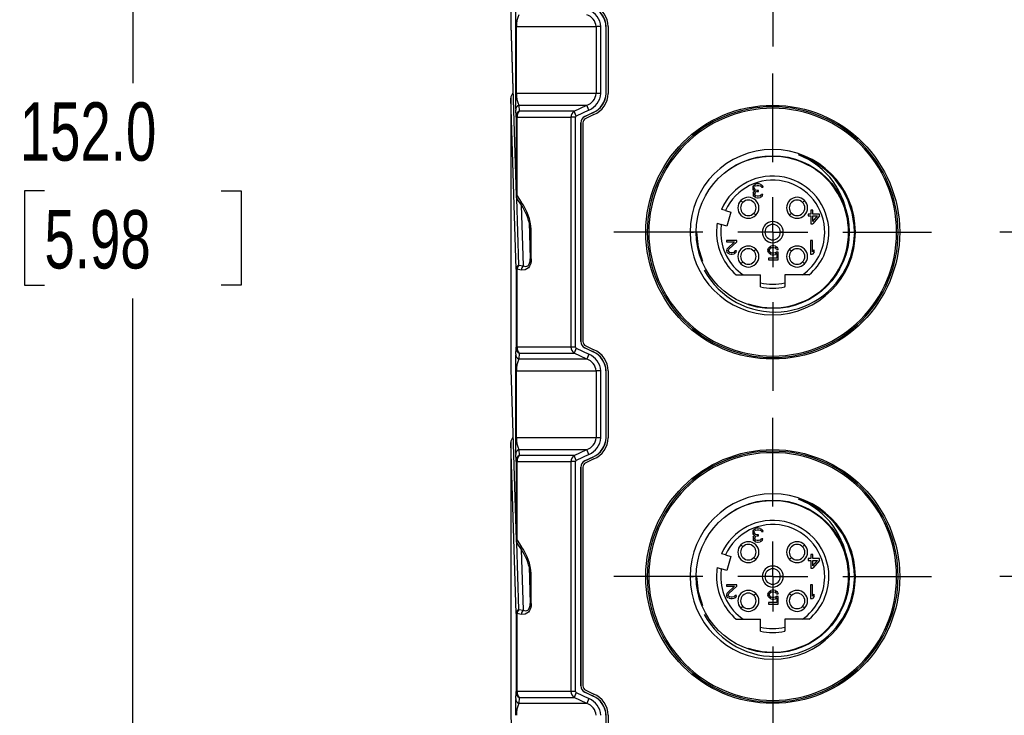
# Model space of a CAD drawing. Header units: millimetres. Extents: x 0 to 559, y 0 to 432.
# Tile 4 of 21: x 179 to 251, y 241 to 291. Entities that reach past the tile are written whole.
import ezdxf

# ---------------------------------------------------------------- set-up
doc = ezdxf.new("R2010")
doc.units = ezdxf.units.MM
doc.header["$LTSCALE"] = 2
doc.linetypes.add('CENTERX2', pattern=[20.32, 12.7, -2.54, 2.54, -2.54])
doc.layers.add('CENTER', color=40, linetype='CENTERX2')
doc.layers.add('DIMENSIONS', color=140, linetype='Continuous', lineweight=25)
doc.styles.add('SLDTEXTSTYLE0', font='TXT', dxfattribs={"width": 0.7})
doc.dimstyles.new('SLDDIMSTYLE1', dxfattribs={"dimtxt": 4.316016, "dimasz": 6.604, "dimexe": 0, "dimexo": 0.0625, "dimgap": 1.079004, "dimtad": 0, "dimtih": 1, "dimtoh": 1, "dimdec": 1, "dimrnd": 1e-09, "dimzin": 4, "dimdsep": 46, "dimtxsty": 'SLDTEXTSTYLE0', "dimsah": 1, "dimcen": 0.09, "dimadec": 0, "dimazin": 1, "dimtfac": 1, "dimtdec": 1, "dimtofl": 0, "dimtmove": 0, "dimatfit": 3, "dimfxl": 0, "dimfrac": 2, "dimtolj": 1, "dimtzin": 12, "dimarcsym": 0})

# ---------------------------------------------------------------- blocks, each defined once
blk = doc.blocks.new('_D_17')
at = {"layer": 'DIMENSIONS'}
for p, q in [((216.74, 354.715), (181.186, 354.715)), ((187.536, 354.715), (187.536, 286.541)), ((181.123, 278.715), (179.674, 278.715)), ((179.674, 278.715), (179.674, 271.856)), ((193.948, 278.715), (195.398, 278.715)), ((195.398, 278.715), (195.398, 271.856)), ((179.674, 271.856), (181.123, 271.856)), ((195.398, 271.856), (193.948, 271.856)), ((187.536, 202.715), (187.536, 270.89)), ((224.427, 202.715), (181.186, 202.715))]:
    blk.add_line(p, q, dxfattribs=at)
for points in [[(187.536, 354.715), (186.52, 348.111), (188.552, 348.111)], [(187.536, 202.715), (188.552, 209.319), (186.52, 209.319)]]:
    blk.add_solid(points, dxfattribs=at)
at = {"layer": 'DIMENSIONS', "char_height": 4.2333, "attachment_point": 1, "style": 'SLDTEXTSTYLE0'}
for s, insert in [('152.0', (179.328, 285.139)), ('5.98', (181.123, 277.313))]:
    blk.add_mtext(s, dxfattribs=dict(at, insert=insert))
blk = doc.blocks.new('SW_CENTERMARKSYMBOL_4')
at = {"layer": 'CENTER', "color": 0}
for p, q in [((0, 5.08), (0, 11.531)), ((0, 0), (0, 2.54)), ((-5.08, 0), (-11.531, 0)), ((0, 0), (-2.54, 0)), ((0, 0), (0, -2.54)), ((0, 0), (2.54, 0)), ((5.08, 0), (11.531, 0)), ((0, -5.08), (0, -11.531))]:
    blk.add_line(p, q, dxfattribs=at)
blk = doc.blocks.new('SW_CENTERMARKSYMBOL_5')
at = {"layer": 'CENTER', "color": 0}
for p, q in [((0, 5.08), (0, 11.531)), ((0, 0), (0, 2.54)), ((-5.08, 0), (-11.531, 0)), ((0, 0), (-2.54, 0)), ((0, 0), (0, -2.54)), ((0, 0), (2.54, 0)), ((5.08, 0), (11.531, 0)), ((0, -5.08), (0, -11.531))]:
    blk.add_line(p, q, dxfattribs=at)
blk = doc.blocks.new('SW_CENTERMARKSYMBOL_6')
at = {"layer": 'CENTER', "color": 0}
for p, q in [((0, 5.08), (0, 11.531)), ((0, 0), (0, 2.54)), ((-5.08, 0), (-11.531, 0)), ((0, 0), (-2.54, 0)), ((0, 0), (0, -2.54)), ((0, 0), (2.54, 0)), ((5.08, 0), (11.531, 0)), ((0, -5.08), (0, -11.531))]:
    blk.add_line(p, q, dxfattribs=at)
blk = doc.blocks.new('SW_CENTERMARKSYMBOL_7')
at = {"layer": 'CENTER', "color": 0}
for p, q in [((0, 5.08), (0, 11.531)), ((0, 0), (0, 2.54)), ((-5.08, 0), (-11.531, 0)), ((0, 0), (-2.54, 0)), ((0, 0), (0, -2.54)), ((0, 0), (2.54, 0)), ((5.08, 0), (11.531, 0)), ((0, -5.08), (0, -11.531))]:
    blk.add_line(p, q, dxfattribs=at)
blk = doc.blocks.new('SW_CENTERMARKSYMBOL_8')
at = {"layer": 'CENTER', "color": 0}
for p, q in [((0, 5.08), (0, 11.531)), ((0, 0), (0, 2.54)), ((-5.08, 0), (-11.531, 0)), ((0, 0), (-2.54, 0)), ((0, 0), (0, -2.54)), ((0, 0), (2.54, 0)), ((5.08, 0), (11.531, 0)), ((0, -5.08), (0, -11.531))]:
    blk.add_line(p, q, dxfattribs=at)
blk = doc.blocks.new('SW_CENTERMARKSYMBOL_9')
at = {"layer": 'CENTER', "color": 0}
for p, q in [((0, 5.08), (0, 11.531)), ((0, 0), (0, 2.54)), ((-5.08, 0), (-11.531, 0)), ((0, 0), (-2.54, 0)), ((0, 0), (0, -2.54)), ((0, 0), (2.54, 0)), ((5.08, 0), (11.531, 0)), ((0, -5.08), (0, -11.531))]:
    blk.add_line(p, q, dxfattribs=at)

msp = doc.modelspace()

# ---------------------------------------------------------------- linework, layer by layer
for p, q in [((214.969, 310.45), (214.969, 290.781)), ((214.969, 290.781), (215.344, 278.355)), ((214.969, 290.765), (215.344, 278.343)), ((215.297, 290.638), (215.297, 285.793)), ((215.37, 290.638), (215.297, 290.638)), ((215.37, 290.638), (221.16, 290.638)), ((215.37, 285.793), (215.37, 290.638)), ((221.488, 290.638), (221.16, 290.638)), ((221.16, 290.638), (221.16, 285.793)), ((221.488, 285.793), (221.488, 290.638)), ((221.871, 290.638), (221.871, 285.793)), ((221.871, 290.638), (221.88, 290.638)), ((221.88, 285.793), (221.88, 290.638)), ((222.03, 290.638), (222.03, 285.793)), ((215.37, 285.793), (215.297, 285.793)), ((221.16, 285.793), (215.37, 285.793)), ((221.488, 285.793), (221.16, 285.793)), ((221.871, 285.793), (221.88, 285.793)), ((215.344, 273.024), (214.969, 285.45)), ((214.969, 285.45), (214.969, 265.781)), ((215.315, 284.703), (215.319, 284.58)), ((215.343, 284.147), (215.319, 284.58)), ((215.555, 284.927), (220.47, 284.927)), ((215.555, 284.927), (215.579, 284.494)), ((219.554, 284.494), (215.579, 284.494)), ((219.554, 284.494), (220.47, 284.927)), ((219.718, 284.147), (219.554, 284.494)), ((220.633, 284.58), (219.718, 284.147)), ((220.326, 284.11), (220.922, 284.392)), ((220.926, 284.384), (220.335, 284.105)), ((220.633, 284.58), (220.47, 284.927)), ((220.922, 284.392), (220.926, 284.384)), ((215.416, 284.061), (215.344, 284.061)), ((215.344, 284.061), (215.344, 278.355)), ((215.416, 284.061), (219.329, 284.061)), ((215.416, 278.355), (215.416, 284.061)), ((219.657, 284.061), (219.329, 284.061)), ((219.329, 284.061), (219.329, 267.37)), ((219.657, 267.37), (219.657, 284.061)), ((220.04, 283.658), (220.04, 267.772)), ((220.04, 283.658), (220.049, 283.653)), ((220.049, 267.778), (220.049, 283.653)), ((220.199, 283.653), (220.199, 267.778)), ((220.326, 284.11), (220.335, 284.105)), ((220.99, 284.249), (220.399, 283.969)), ((232.539, 279.045), (232.519, 278.981)), ((232.519, 278.981), (232.519, 278.896)), ((232.519, 278.896), (232.539, 278.811)), ((232.539, 279.045), (232.581, 279.109)), ((232.581, 278.747), (232.539, 278.811)), ((232.56, 278.577), (232.602, 278.641)), ((232.581, 279.109), (232.644, 279.152)), ((232.685, 278.705), (232.581, 278.747)), ((232.602, 278.641), (232.685, 278.705)), ((232.623, 278.981), (232.644, 279.024)), ((232.623, 278.896), (232.623, 278.981)), ((232.623, 278.896), (232.664, 278.811)), ((232.644, 279.152), (232.727, 279.194)), ((232.685, 279.067), (232.644, 279.024)), ((232.664, 278.811), (232.727, 278.769)), ((232.685, 279.067), (232.727, 279.088)), ((232.81, 279.215), (232.727, 279.194)), ((232.727, 279.088), (232.831, 279.109)), ((232.852, 278.747), (232.727, 278.769)), ((232.852, 278.662), (232.727, 278.62)), ((232.977, 279.215), (232.81, 279.215)), ((232.831, 279.109), (232.956, 279.109)), ((232.935, 278.747), (232.852, 278.747)), ((232.852, 278.662), (232.935, 278.662)), ((232.935, 278.662), (232.935, 278.747)), ((232.956, 279.109), (233.06, 279.088)), ((233.06, 279.194), (232.977, 279.215)), ((233.06, 279.194), (233.144, 279.152)), ((233.06, 279.088), (233.102, 279.067)), ((233.144, 279.024), (233.102, 279.067)), ((233.144, 279.152), (233.206, 279.109)), ((233.144, 279.024), (233.164, 278.981)), ((233.164, 278.981), (233.269, 278.981)), ((233.206, 279.109), (233.248, 279.045)), ((233.269, 278.981), (233.248, 279.045)), ((215.344, 278.355), (215.344, 278.343)), ((215.547, 273.324), (215.401, 278.149)), ((215.412, 278.131), (215.72, 277.675)), ((215.416, 278.355), (215.724, 277.898)), ((231.803, 277.881), (231.662, 278.022)), ((232.56, 278.577), (232.539, 278.492)), ((232.539, 278.492), (232.539, 278.449)), ((232.539, 278.449), (232.56, 278.364)), ((232.644, 278.279), (232.56, 278.364)), ((232.685, 278.577), (232.644, 278.492)), ((232.644, 278.449), (232.644, 278.492)), ((232.644, 278.449), (232.685, 278.386)), ((232.727, 278.237), (232.644, 278.279)), ((232.727, 278.62), (232.685, 278.577)), ((232.685, 278.386), (232.748, 278.343)), ((232.727, 278.237), (232.873, 278.215)), ((232.852, 278.322), (232.748, 278.343)), ((232.935, 278.322), (232.852, 278.322)), ((232.873, 278.215), (232.914, 278.215)), ((232.914, 278.215), (233.06, 278.237)), ((233.039, 278.343), (232.935, 278.322)), ((233.039, 278.343), (233.102, 278.386)), ((233.144, 278.279), (233.06, 278.237)), ((233.102, 278.386), (233.144, 278.449)), ((233.248, 278.449), (233.144, 278.449)), ((233.227, 278.364), (233.144, 278.279)), ((233.227, 278.364), (233.248, 278.449)), ((236.276, 278.022), (236.134, 277.881)), ((215.722, 277.672), (215.855, 273.267)), ((230.533, 277.281), (230.243, 277.367)), ((230.533, 277.281), (230.93, 277.163)), ((236.869, 277.315), (236.744, 277.315)), ((236.744, 277.315), (236.744, 277.018)), ((236.869, 277.018), (236.869, 277.315)), ((230.93, 277.163), (230.631, 276.156)), ((232.74, 276.944), (232.599, 277.085)), ((235.339, 277.085), (235.197, 276.944)), ((236.744, 277.018), (236.535, 277.018)), ((236.535, 277.018), (236.535, 276.89)), ((236.535, 276.89), (236.744, 276.89)), ((236.744, 276.89), (236.744, 276.315)), ((237.369, 277.018), (236.869, 277.018)), ((237.369, 276.89), (236.869, 276.315)), ((236.869, 276.89), (237.223, 276.89)), ((236.869, 276.486), (237.223, 276.89)), ((236.869, 276.486), (236.869, 276.89)), ((237.369, 276.89), (237.369, 277.018)), ((216.289, 276.448), (216.37, 273.768)), ((216.37, 275.899), (216.336, 276.227)), ((216.37, 275.899), (216.442, 275.899)), ((216.37, 275.899), (216.37, 273.768)), ((216.442, 273.768), (216.442, 275.899)), ((229.945, 276.36), (230.235, 276.274)), ((230.631, 276.156), (230.235, 276.274)), ((236.744, 276.315), (236.869, 276.315)), ((224.973, 275.715), (224.977, 275.715)), ((227.969, 275.715), (228.219, 275.716)), ((231.369, 275.115), (230.619, 275.115)), ((230.619, 275.115), (230.619, 275.009)), ((231.369, 275.009), (231.369, 275.115)), ((233.406, 275.715), (233.206, 275.715)), ((234.731, 275.715), (234.531, 275.715)), ((236.844, 275.115), (236.719, 275.115)), ((236.719, 275.115), (236.719, 274.115)), ((236.844, 274.286), (236.844, 275.115)), ((239.893, 275.715), (239.969, 275.715)), ((242.96, 275.715), (242.964, 275.715)), ((230.619, 275.009), (231.202, 275.009)), ((230.639, 274.477), (230.619, 274.392)), ((230.619, 274.392), (230.619, 274.349)), ((230.639, 274.477), (230.681, 274.541)), ((230.681, 274.541), (231.202, 275.009)), ((230.785, 274.477), (230.744, 274.392)), ((230.744, 274.349), (230.744, 274.392)), ((231.369, 275.009), (230.785, 274.477)), ((232.74, 274.487), (232.599, 274.345)), ((233.619, 274.439), (233.66, 274.545)), ((233.619, 274.439), (233.619, 274.354)), ((233.66, 274.247), (233.619, 274.354)), ((233.66, 274.545), (233.723, 274.63)), ((233.723, 274.63), (233.827, 274.694)), ((233.723, 274.418), (233.744, 274.481)), ((233.723, 274.375), (233.723, 274.418)), ((233.744, 274.311), (233.723, 274.375)), ((233.785, 274.545), (233.744, 274.481)), ((233.848, 274.588), (233.785, 274.545)), ((233.931, 274.715), (233.827, 274.694)), ((233.848, 274.588), (233.931, 274.609)), ((234.056, 274.715), (233.931, 274.715)), ((233.931, 274.609), (234.056, 274.609)), ((234.16, 274.694), (234.056, 274.715)), ((234.056, 274.609), (234.139, 274.588)), ((234.202, 274.545), (234.139, 274.588)), ((234.16, 274.694), (234.264, 274.63)), ((234.244, 274.46), (234.202, 274.545)), ((234.244, 274.46), (234.369, 274.46)), ((234.264, 274.63), (234.327, 274.545)), ((234.327, 274.545), (234.369, 274.46)), ((235.339, 274.345), (235.197, 274.487)), ((236.844, 274.286), (236.969, 274.435)), ((236.969, 274.264), (236.969, 274.435)), ((216.37, 273.768), (216.442, 273.768)), ((230.619, 274.349), (230.639, 274.264)), ((230.723, 274.179), (230.639, 274.264)), ((230.806, 274.137), (230.723, 274.179)), ((230.744, 274.349), (230.785, 274.286)), ((230.785, 274.286), (230.848, 274.243)), ((230.806, 274.137), (230.931, 274.115)), ((230.952, 274.222), (230.848, 274.243)), ((230.931, 274.115), (231.014, 274.115)), ((231.035, 274.222), (230.952, 274.222)), ((231.014, 274.115), (231.16, 274.137)), ((231.139, 274.243), (231.035, 274.222)), ((231.139, 274.243), (231.202, 274.286)), ((231.244, 274.179), (231.16, 274.137)), ((231.202, 274.286), (231.244, 274.349)), ((231.348, 274.349), (231.244, 274.349)), ((231.327, 274.264), (231.244, 274.179)), ((231.327, 274.264), (231.348, 274.349)), ((233.723, 274.162), (233.66, 274.247)), ((234.264, 273.822), (233.66, 273.822)), ((233.66, 273.822), (233.66, 273.715)), ((233.66, 273.715), (234.369, 273.715)), ((233.827, 274.098), (233.723, 274.162)), ((233.744, 274.311), (233.785, 274.247)), ((233.785, 274.247), (233.848, 274.205)), ((233.827, 274.098), (233.931, 274.077)), ((233.931, 274.184), (233.848, 274.205)), ((234.056, 274.184), (233.931, 274.184)), ((233.931, 274.077), (234.056, 274.077)), ((234.139, 274.205), (234.056, 274.184)), ((234.056, 274.077), (234.16, 274.098)), ((234.139, 274.205), (234.223, 274.269)), ((234.264, 274.162), (234.16, 274.098)), ((234.369, 274.269), (234.223, 274.269)), ((234.264, 274.162), (234.264, 273.822)), ((234.369, 273.715), (234.369, 274.269)), ((236.719, 274.115), (236.844, 274.115)), ((236.969, 274.264), (236.844, 274.115)), ((215.344, 273.024), (215.416, 273.024)), ((215.344, 273.024), (215.344, 267.37)), ((215.416, 267.37), (215.416, 273.024)), ((215.724, 272.967), (215.416, 273.024)), ((215.547, 273.324), (215.855, 273.267)), ((231.803, 273.55), (231.662, 273.409)), ((236.276, 273.409), (236.134, 273.55)), ((231.814, 272.615), (233.079, 272.615)), ((233.079, 272.047), (233.079, 272.615)), ((236.123, 272.615), (234.859, 272.615)), ((234.859, 272.615), (234.859, 272.047)), ((236.614, 272.615), (236.123, 272.615)), ((233.079, 271.739), (233.079, 272.047)), ((215.319, 266.851), (215.343, 267.284)), ((215.416, 267.37), (215.344, 267.37)), ((219.329, 267.37), (215.416, 267.37)), ((219.657, 267.37), (219.329, 267.37)), ((219.718, 267.284), (219.554, 266.937)), ((219.718, 267.284), (220.633, 266.851)), ((220.04, 267.772), (220.049, 267.778)), ((220.326, 267.321), (220.335, 267.326)), ((220.922, 267.039), (220.326, 267.321)), ((220.335, 267.326), (220.926, 267.047)), ((220.399, 267.462), (220.99, 267.182)), ((215.319, 266.851), (215.315, 266.745)), ((215.579, 266.937), (215.555, 266.504)), ((220.47, 266.504), (215.555, 266.504)), ((215.579, 266.937), (219.554, 266.937)), ((220.47, 266.504), (219.554, 266.937)), ((220.633, 266.851), (220.47, 266.504)), ((220.922, 267.039), (220.926, 267.047)), ((214.969, 265.781), (215.344, 253.355)), ((214.969, 265.765), (215.344, 253.343)), ((215.297, 265.638), (215.297, 260.793)), ((215.37, 265.638), (215.297, 265.638)), ((215.37, 265.638), (221.16, 265.638)), ((215.37, 260.793), (215.37, 265.638)), ((221.488, 265.638), (221.16, 265.638)), ((221.16, 265.638), (221.16, 260.793)), ((221.488, 260.793), (221.488, 265.638)), ((221.871, 265.638), (221.871, 260.793)), ((221.871, 265.638), (221.88, 265.638)), ((221.88, 260.793), (221.88, 265.638)), ((222.03, 265.638), (222.03, 260.793)), ((215.37, 260.793), (215.297, 260.793)), ((221.16, 260.793), (215.37, 260.793)), ((221.488, 260.793), (221.16, 260.793)), ((221.871, 260.793), (221.88, 260.793)), ((215.344, 248.024), (214.969, 260.45)), ((214.969, 260.45), (214.969, 240.781)), ((215.315, 259.703), (215.319, 259.58)), ((215.343, 259.147), (215.319, 259.58)), ((215.555, 259.927), (220.47, 259.927)), ((215.555, 259.927), (215.579, 259.494)), ((219.554, 259.494), (215.579, 259.494)), ((219.554, 259.494), (220.47, 259.927)), ((219.718, 259.147), (219.554, 259.494)), ((220.633, 259.58), (219.718, 259.147)), ((220.326, 259.11), (220.922, 259.392)), ((220.926, 259.384), (220.335, 259.105)), ((220.633, 259.58), (220.47, 259.927)), ((220.922, 259.392), (220.926, 259.384)), ((215.416, 259.061), (215.344, 259.061)), ((215.344, 259.061), (215.344, 253.355)), ((215.416, 259.061), (219.329, 259.061)), ((215.416, 253.355), (215.416, 259.061)), ((219.657, 259.061), (219.329, 259.061)), ((219.329, 259.061), (219.329, 242.37)), ((219.657, 242.37), (219.657, 259.061)), ((220.04, 258.658), (220.04, 242.772)), ((220.04, 258.658), (220.049, 258.653)), ((220.049, 242.778), (220.049, 258.653)), ((220.199, 258.653), (220.199, 242.778)), ((220.326, 259.11), (220.335, 259.105)), ((220.99, 259.249), (220.399, 258.969)), ((232.539, 254.045), (232.519, 253.981)), ((232.519, 253.981), (232.519, 253.896)), ((232.519, 253.896), (232.539, 253.811)), ((232.539, 254.045), (232.581, 254.109)), ((232.581, 253.747), (232.539, 253.811)), ((232.56, 253.577), (232.602, 253.641)), ((232.581, 254.109), (232.644, 254.152)), ((232.685, 253.705), (232.581, 253.747)), ((232.602, 253.641), (232.685, 253.705)), ((232.623, 253.981), (232.644, 254.024)), ((232.623, 253.896), (232.623, 253.981)), ((232.623, 253.896), (232.664, 253.811)), ((232.644, 254.152), (232.727, 254.194)), ((232.685, 254.067), (232.644, 254.024)), ((232.664, 253.811), (232.727, 253.769)), ((232.685, 254.067), (232.727, 254.088)), ((232.81, 254.215), (232.727, 254.194)), ((232.727, 254.088), (232.831, 254.109)), ((232.852, 253.747), (232.727, 253.769)), ((232.852, 253.662), (232.727, 253.62)), ((232.977, 254.215), (232.81, 254.215)), ((232.831, 254.109), (232.956, 254.109)), ((232.935, 253.747), (232.852, 253.747)), ((232.852, 253.662), (232.935, 253.662)), ((232.935, 253.662), (232.935, 253.747)), ((232.956, 254.109), (233.06, 254.088)), ((233.06, 254.194), (232.977, 254.215)), ((233.06, 254.194), (233.144, 254.152)), ((233.06, 254.088), (233.102, 254.067)), ((233.144, 254.024), (233.102, 254.067)), ((233.144, 254.152), (233.206, 254.109)), ((233.144, 254.024), (233.164, 253.981)), ((233.164, 253.981), (233.269, 253.981)), ((233.206, 254.109), (233.248, 254.045)), ((233.269, 253.981), (233.248, 254.045)), ((215.344, 253.355), (215.344, 253.343)), ((215.547, 248.324), (215.401, 253.149)), ((215.412, 253.131), (215.72, 252.675)), ((215.416, 253.355), (215.724, 252.898)), ((231.803, 252.881), (231.662, 253.022)), ((232.56, 253.577), (232.539, 253.492)), ((232.539, 253.492), (232.539, 253.449)), ((232.539, 253.449), (232.56, 253.364)), ((232.644, 253.279), (232.56, 253.364)), ((232.685, 253.577), (232.644, 253.492)), ((232.644, 253.449), (232.644, 253.492)), ((232.644, 253.449), (232.685, 253.386)), ((232.727, 253.237), (232.644, 253.279)), ((232.727, 253.62), (232.685, 253.577)), ((232.685, 253.386), (232.748, 253.343)), ((232.727, 253.237), (232.873, 253.215)), ((232.852, 253.322), (232.748, 253.343)), ((232.935, 253.322), (232.852, 253.322)), ((232.873, 253.215), (232.914, 253.215)), ((232.914, 253.215), (233.06, 253.237)), ((233.039, 253.343), (232.935, 253.322)), ((233.039, 253.343), (233.102, 253.386)), ((233.144, 253.279), (233.06, 253.237)), ((233.102, 253.386), (233.144, 253.449)), ((233.248, 253.449), (233.144, 253.449)), ((233.227, 253.364), (233.144, 253.279)), ((233.227, 253.364), (233.248, 253.449)), ((236.276, 253.022), (236.134, 252.881)), ((215.722, 252.672), (215.855, 248.267)), ((230.533, 252.281), (230.243, 252.367)), ((230.533, 252.281), (230.93, 252.163)), ((236.869, 252.315), (236.744, 252.315)), ((236.744, 252.315), (236.744, 252.018)), ((236.869, 252.018), (236.869, 252.315)), ((230.93, 252.163), (230.631, 251.156)), ((232.74, 251.944), (232.599, 252.085)), ((235.339, 252.085), (235.197, 251.944)), ((236.744, 252.018), (236.535, 252.018)), ((236.535, 252.018), (236.535, 251.89)), ((236.535, 251.89), (236.744, 251.89)), ((236.744, 251.89), (236.744, 251.315)), ((237.369, 252.018), (236.869, 252.018)), ((237.369, 251.89), (236.869, 251.315)), ((236.869, 251.89), (237.223, 251.89)), ((236.869, 251.486), (237.223, 251.89)), ((236.869, 251.486), (236.869, 251.89)), ((237.369, 251.89), (237.369, 252.018)), ((216.289, 251.448), (216.37, 248.768)), ((216.37, 250.899), (216.336, 251.227)), ((216.37, 250.899), (216.442, 250.899)), ((216.37, 250.899), (216.37, 248.768)), ((216.442, 248.768), (216.442, 250.899)), ((229.945, 251.36), (230.235, 251.274)), ((230.631, 251.156), (230.235, 251.274)), ((236.744, 251.315), (236.869, 251.315)), ((224.973, 250.715), (224.977, 250.715)), ((227.969, 250.715), (228.219, 250.716)), ((231.369, 250.115), (230.619, 250.115)), ((230.619, 250.115), (230.619, 250.009)), ((231.369, 250.009), (231.369, 250.115)), ((233.406, 250.715), (233.206, 250.715)), ((234.731, 250.715), (234.531, 250.715)), ((236.844, 250.115), (236.719, 250.115)), ((236.719, 250.115), (236.719, 249.115)), ((236.844, 249.286), (236.844, 250.115)), ((239.893, 250.715), (239.969, 250.715)), ((242.96, 250.715), (242.964, 250.715)), ((230.619, 250.009), (231.202, 250.009)), ((230.639, 249.477), (230.619, 249.392)), ((230.619, 249.392), (230.619, 249.349)), ((230.619, 249.349), (230.639, 249.264)), ((230.639, 249.477), (230.681, 249.541)), ((230.681, 249.541), (231.202, 250.009)), ((230.785, 249.477), (230.744, 249.392)), ((230.744, 249.349), (230.744, 249.392)), ((230.744, 249.349), (230.785, 249.286)), ((231.369, 250.009), (230.785, 249.477)), ((231.202, 249.286), (231.244, 249.349)), ((231.348, 249.349), (231.244, 249.349)), ((231.327, 249.264), (231.348, 249.349)), ((232.74, 249.487), (232.599, 249.345)), ((233.619, 249.439), (233.66, 249.545)), ((233.619, 249.439), (233.619, 249.354)), ((233.66, 249.247), (233.619, 249.354)), ((233.66, 249.545), (233.723, 249.63)), ((233.723, 249.63), (233.827, 249.694)), ((233.723, 249.418), (233.744, 249.481)), ((233.723, 249.375), (233.723, 249.418)), ((233.744, 249.311), (233.723, 249.375)), ((233.785, 249.545), (233.744, 249.481)), ((233.848, 249.588), (233.785, 249.545)), ((233.931, 249.715), (233.827, 249.694)), ((233.848, 249.588), (233.931, 249.609)), ((234.056, 249.715), (233.931, 249.715)), ((233.931, 249.609), (234.056, 249.609)), ((234.16, 249.694), (234.056, 249.715)), ((234.056, 249.609), (234.139, 249.588)), ((234.202, 249.545), (234.139, 249.588)), ((234.16, 249.694), (234.264, 249.63)), ((234.244, 249.46), (234.202, 249.545)), ((234.244, 249.46), (234.369, 249.46)), ((234.264, 249.63), (234.327, 249.545)), ((234.327, 249.545), (234.369, 249.46)), ((235.339, 249.345), (235.197, 249.487)), ((236.844, 249.286), (236.969, 249.435)), ((236.969, 249.264), (236.969, 249.435)), ((216.37, 248.768), (216.442, 248.768)), ((230.723, 249.179), (230.639, 249.264)), ((230.806, 249.137), (230.723, 249.179)), ((230.785, 249.286), (230.848, 249.243)), ((230.806, 249.137), (230.931, 249.115)), ((230.952, 249.222), (230.848, 249.243)), ((230.931, 249.115), (231.014, 249.115)), ((231.035, 249.222), (230.952, 249.222)), ((231.014, 249.115), (231.16, 249.137)), ((231.139, 249.243), (231.035, 249.222)), ((231.139, 249.243), (231.202, 249.286)), ((231.244, 249.179), (231.16, 249.137)), ((231.327, 249.264), (231.244, 249.179)), ((233.723, 249.162), (233.66, 249.247)), ((234.264, 248.822), (233.66, 248.822)), ((233.66, 248.822), (233.66, 248.715)), ((233.66, 248.715), (234.369, 248.715)), ((233.827, 249.098), (233.723, 249.162)), ((233.744, 249.311), (233.785, 249.247)), ((233.785, 249.247), (233.848, 249.205)), ((233.827, 249.098), (233.931, 249.077)), ((233.931, 249.184), (233.848, 249.205)), ((234.056, 249.184), (233.931, 249.184)), ((233.931, 249.077), (234.056, 249.077)), ((234.139, 249.205), (234.056, 249.184)), ((234.056, 249.077), (234.16, 249.098)), ((234.139, 249.205), (234.223, 249.269)), ((234.264, 249.162), (234.16, 249.098)), ((234.369, 249.269), (234.223, 249.269)), ((234.264, 249.162), (234.264, 248.822)), ((234.369, 248.715), (234.369, 249.269)), ((236.719, 249.115), (236.844, 249.115)), ((236.969, 249.264), (236.844, 249.115)), ((215.344, 248.024), (215.416, 248.024)), ((215.344, 248.024), (215.344, 242.37)), ((215.416, 242.37), (215.416, 248.024)), ((215.724, 247.967), (215.416, 248.024)), ((215.547, 248.324), (215.855, 248.267)), ((231.803, 248.55), (231.662, 248.409)), ((236.276, 248.409), (236.134, 248.55)), ((231.814, 247.615), (233.079, 247.615)), ((233.079, 247.047), (233.079, 247.615)), ((236.123, 247.615), (234.859, 247.615)), ((234.859, 247.615), (234.859, 247.047)), ((236.614, 247.615), (236.123, 247.615)), ((233.079, 246.739), (233.079, 247.047)), ((215.319, 241.851), (215.343, 242.284)), ((215.416, 242.37), (215.344, 242.37)), ((219.329, 242.37), (215.416, 242.37)), ((219.657, 242.37), (219.329, 242.37)), ((219.718, 242.284), (219.554, 241.937)), ((219.718, 242.284), (220.633, 241.851)), ((220.04, 242.772), (220.049, 242.778)), ((220.326, 242.321), (220.335, 242.326)), ((220.922, 242.039), (220.326, 242.321)), ((220.335, 242.326), (220.926, 242.047)), ((220.399, 242.462), (220.99, 242.182)), ((215.319, 241.851), (215.315, 241.745)), ((215.579, 241.937), (215.555, 241.504)), ((220.47, 241.504), (215.555, 241.504)), ((215.579, 241.937), (219.554, 241.937)), ((220.47, 241.504), (219.554, 241.937)), ((220.633, 241.851), (220.47, 241.504)), ((220.922, 242.039), (220.926, 242.047)), ((214.969, 240.781), (215.344, 228.355)), ((214.969, 240.765), (215.344, 228.343)), ((221.871, 240.638), (221.871, 235.793)), ((221.871, 240.638), (221.88, 240.638)), ((221.88, 235.793), (221.88, 240.638)), ((222.03, 240.638), (222.03, 235.793))]:
    msp.add_line(p, q)
at = {"flags": 128}
for points in [[(215.416, 278.355), (215.4, 278.355), (215.386, 278.355), (215.374, 278.355), (215.364, 278.355), (215.356, 278.355), (215.35, 278.355), (215.346, 278.355), (215.344, 278.355)], [(228.901, 273.594), (228.583, 274.601), (228.469, 275.715)], [(239.893, 275.715), (239.817, 274.771), (239.591, 273.85)], [(216.442, 273.768), (216.429, 273.562), (216.392, 273.385), (216.331, 273.236), (216.245, 273.116), (216.012, 272.973), (215.724, 272.967)], [(215.855, 273.267), (216.057, 273.22), (216.206, 273.273), (216.272, 273.346), (216.329, 273.464), (216.36, 273.606), (216.37, 273.768)], [(231.324, 272.615), (231.333, 272.615), (231.361, 272.615), (231.408, 272.615), (231.472, 272.615), (231.618, 272.615), (231.814, 272.615)], [(215.416, 253.355), (215.4, 253.355), (215.386, 253.355), (215.374, 253.355), (215.364, 253.355), (215.356, 253.355), (215.35, 253.355), (215.346, 253.355), (215.344, 253.355)], [(228.901, 248.594), (228.583, 249.601), (228.469, 250.715)], [(239.893, 250.715), (239.817, 249.771), (239.591, 248.85)], [(216.442, 248.768), (216.429, 248.562), (216.392, 248.385), (216.331, 248.236), (216.245, 248.116), (216.012, 247.973), (215.724, 247.967)], [(215.855, 248.267), (216.057, 248.22), (216.206, 248.273), (216.272, 248.346), (216.329, 248.464), (216.36, 248.606), (216.37, 248.768)], [(231.324, 247.615), (231.333, 247.615), (231.361, 247.615), (231.408, 247.615), (231.472, 247.615), (231.618, 247.615), (231.814, 247.615)]]:
    msp.add_lwpolyline(points, dxfattribs=at)
for centre, radius in [((233.969, 275.715), 9.212), ((233.969, 275.715), 5.551), ((233.969, 250.715), 9.212), ((233.969, 250.715), 5.551)]:
    msp.add_circle(centre, radius)
for centre, radius, start, end in [((243.673, 290.742), 28.376, 177.97507, 180.21037), ((217.282, 290.681), 1.912, 154.50955, 181.28822), ((220.163, 290.551), 1.001, 4.99789, 72.15141), ((220.114, 290.577), 1.376, 2.55458, 67.7989), ((220.3, 290.596), 1.571, 1.55162, 66.68408), ((220.3, 290.595), 1.58, 1.54458, 66.67166), ((220.302, 290.597), 1.728, 1.36376, 66.54838), ((215.41, 285.472), 0.442, 131.22891, 182.82439), ((242.383, 285.689), 27.086, 179.78024, 182.08661), ((217.282, 285.75), 1.912, 178.71108, 205.49115), ((220.163, 285.88), 1.002, 287.851, 354.99971), ((220.113, 285.855), 1.377, 292.23034, 357.41618), ((220.3, 285.835), 1.572, 293.31804, 358.44625), ((220.3, 285.835), 1.58, 293.32631, 358.45746), ((220.309, 285.829), 1.721, 293.29945, 358.78841), ((215.702, 284.573), 0.383, 112.53051, 178.91383), ((215.725, 284.14), 0.383, 112.53051, 178.91383), ((216.008, 284.086), 0.592, 136.47792, 182.43548), ((219.843, 284.069), 0.514, 124.19919, 180.91393), ((233.969, 275.715), 9.1, 0, 180), ((233.969, 275.715), 8.991, 0, 180), ((213.375, 284.069), 1.969, 359.77223, 2.29238), ((219.756, 284.056), 0.0992, 112.53582, 177.11071), ((220.54, 283.658), 0.5, 115.32312, 179.98811), ((220.549, 283.653), 0.5, 115.32312, 179.98811), ((220.549, 283.653), 0.35, 115.31599, 179.99524), ((233.969, 275.715), 6, 360, 180), ((233.77, 275.996), 5.189, 99.30739, 128.25869), ((233.969, 275.715), 5.5, 7.13065, 100.87997), ((233.969, 275.715), 5.924, 360, 71.64398), ((233.722, 276.026), 5.717, 3.73151, 68.31207), ((233.969, 275.715), 4.075, 0, 156.09776), ((233.969, 275.715), 3.775, 359.39286, 155.5058), ((215.744, 278.355), 0.4, 181.73145, 213.96635), ((215.677, 278.221), 0.293, 152.8232, 177.66078), ((215.556, 278.226), 0.172, 177.63916, 213.27684), ((232.201, 277.483), 0.762, 135, 315), ((232.201, 277.483), 0.762, 315, 135), ((232.201, 277.483), 0.563, 315, 135), ((235.736, 277.483), 0.762, 45, 225), ((235.736, 277.483), 0.563, 45, 225), ((235.736, 277.483), 0.762, 225, 45), ((215.917, 277.783), 0.224, 149.08486, 208.8205), ((212.593, 275.487), 3.817, 10.02431, 35.32886), ((212.706, 275.686), 3.742, 3.26791, 36.24377), ((232.201, 277.483), 0.563, 135, 315), ((235.736, 277.483), 0.563, 225, 45), ((233.969, 275.715), 4.075, 170.90224, 180), ((233.969, 275.715), 3.775, 171.4942, 179.39286), ((233.979, 275.71), 5.491, 250.82683, 7.20312), ((233.969, 275.715), 0.763, 0, 180), ((233.969, 275.715), 0.563, 0, 180), ((233.969, 275.715), 9.1, 180, 0), ((233.969, 275.715), 8.991, 180, 0), ((233.969, 275.715), 6, 180, 360), ((233.969, 275.715), 4.075, 180, 229.52914), ((233.969, 275.715), 3.775, 179.39286, 235.2043), ((233.969, 275.715), 0.763, 180, 0), ((233.969, 275.715), 0.563, 180, 0), ((233.969, 275.715), 3.775, 304.7957, 359.39286), ((233.969, 275.715), 4.075, 310.47086, 0), ((232.201, 273.948), 0.762, 45, 225), ((232.201, 273.948), 0.563, 45, 225), ((232.201, 273.948), 0.762, 225, 45), ((235.736, 273.948), 0.762, 135, 315), ((235.736, 273.948), 0.762, 315, 135), ((235.736, 273.948), 0.563, 315, 135), ((234.103, 275.708), 5.794, 208.23393, 341.30061), ((232.201, 273.948), 0.563, 225, 45), ((235.736, 273.948), 0.563, 135, 315), ((215.69, 273.009), 0.346, 114.32792, 177.50427), ((215.881, 273), 0.465, 135.85226, 177.0609), ((216.189, 272.943), 0.465, 135.85226, 177.0609), ((233.969, 275.715), 3.775, 256.36348, 283.63652), ((233.969, 275.715), 4.075, 257.38464, 282.61536), ((221.103, 271.893), 13.757, 359.35852, 0.64148), ((213.266, 267.364), 2.078, 357.77338, 0.16201), ((215.725, 267.291), 0.383, 181.08617, 247.46949), ((216.007, 267.345), 0.591, 177.52689, 223.55971), ((219.843, 267.362), 0.514, 179.12161, 235.76527), ((219.756, 267.376), 0.0997, 183.09498, 247.2585), ((220.54, 267.773), 0.5, 180.01189, 244.67688), ((220.549, 267.778), 0.5, 180.01189, 244.67688), ((220.549, 267.778), 0.35, 180.00476, 244.68401), ((243.673, 265.742), 28.376, 177.97507, 180.21037), ((215.702, 266.858), 0.383, 181.08617, 247.46949), ((217.282, 265.681), 1.912, 154.50955, 181.28822), ((220.163, 265.551), 1.001, 4.99789, 72.15141), ((220.114, 265.577), 1.376, 2.55458, 67.7989), ((220.3, 265.596), 1.571, 1.55162, 66.68408), ((220.3, 265.595), 1.58, 1.54458, 66.67166), ((220.302, 265.597), 1.728, 1.36376, 66.54838), ((215.41, 260.472), 0.442, 131.22891, 182.82439), ((242.383, 260.689), 27.086, 179.78024, 182.08661), ((217.282, 260.75), 1.912, 178.71108, 205.49115), ((220.163, 260.88), 1.002, 287.851, 354.99971), ((220.113, 260.855), 1.377, 292.23034, 357.41618), ((220.3, 260.835), 1.572, 293.31804, 358.44625), ((220.3, 260.835), 1.58, 293.32631, 358.45746), ((220.309, 260.829), 1.721, 293.29945, 358.78841), ((215.702, 259.573), 0.383, 112.53051, 178.91383), ((215.725, 259.14), 0.383, 112.53051, 178.91383), ((216.008, 259.086), 0.592, 136.47792, 182.43548), ((219.843, 259.069), 0.514, 124.19919, 180.91393), ((233.969, 250.715), 9.1, 0, 180), ((233.969, 250.715), 8.991, 0, 180), ((213.375, 259.069), 1.969, 359.77223, 2.29238), ((219.756, 259.056), 0.0992, 112.53582, 177.11071), ((220.54, 258.658), 0.5, 115.32312, 179.98811), ((220.549, 258.653), 0.5, 115.32312, 179.98811), ((220.549, 258.653), 0.35, 115.31599, 179.99524), ((233.969, 250.715), 6, 360, 180), ((233.77, 250.996), 5.189, 99.30739, 128.25869), ((233.969, 250.715), 5.5, 7.13065, 100.87997), ((233.969, 250.715), 5.924, 360, 71.64398), ((233.722, 251.026), 5.717, 3.73151, 68.31207), ((233.969, 250.715), 4.075, 0, 156.09776), ((233.969, 250.715), 3.775, 359.39286, 155.5058), ((215.744, 253.355), 0.4, 181.73145, 213.96635), ((215.677, 253.221), 0.293, 152.8232, 177.66078), ((215.556, 253.226), 0.172, 177.63916, 213.27684), ((232.201, 252.483), 0.762, 135, 315), ((232.201, 252.483), 0.762, 315, 135), ((232.201, 252.483), 0.563, 315, 135), ((235.736, 252.483), 0.762, 45, 225), ((235.736, 252.483), 0.563, 45, 225), ((235.736, 252.483), 0.762, 225, 45), ((215.917, 252.783), 0.224, 149.08486, 208.8205), ((212.593, 250.487), 3.817, 10.02431, 35.32886), ((212.706, 250.686), 3.742, 3.26791, 36.24377), ((232.201, 252.483), 0.563, 135, 315), ((235.736, 252.483), 0.563, 225, 45), ((233.969, 250.715), 4.075, 170.90224, 180), ((233.969, 250.715), 3.775, 171.4942, 179.39286), ((233.979, 250.71), 5.491, 250.82683, 7.20312), ((233.969, 250.715), 0.763, 0, 180), ((233.969, 250.715), 0.563, 0, 180), ((233.969, 250.715), 9.1, 180, 0), ((233.969, 250.715), 8.991, 180, 0), ((233.969, 250.715), 6, 180, 360), ((233.969, 250.715), 4.075, 180, 229.52914), ((233.969, 250.715), 3.775, 179.39286, 235.2043), ((233.969, 250.715), 0.763, 180, 0), ((233.969, 250.715), 0.563, 180, 0), ((233.969, 250.715), 3.775, 304.7957, 359.39286), ((233.969, 250.715), 4.075, 310.47086, 0), ((232.201, 248.948), 0.762, 45, 225), ((232.201, 248.948), 0.563, 45, 225), ((232.201, 248.948), 0.762, 225, 45), ((232.201, 248.948), 0.563, 225, 45), ((235.736, 248.948), 0.762, 135, 315), ((235.736, 248.948), 0.563, 135, 315), ((235.736, 248.948), 0.762, 315, 135), ((235.736, 248.948), 0.563, 315, 135), ((234.103, 250.708), 5.794, 208.23393, 341.30061), ((215.69, 248.009), 0.346, 114.32792, 177.50427), ((215.881, 248), 0.465, 135.85226, 177.0609), ((216.189, 247.943), 0.465, 135.85226, 177.0609), ((233.969, 250.715), 3.775, 256.36348, 283.63652), ((233.969, 250.715), 4.075, 257.38464, 282.61536), ((221.103, 246.893), 13.757, 359.35852, 0.64148), ((213.266, 242.364), 2.078, 357.77338, 0.16201), ((215.725, 242.291), 0.383, 181.08617, 247.46949), ((216.007, 242.345), 0.591, 177.52689, 223.55971), ((219.843, 242.362), 0.514, 179.12161, 235.76527), ((219.756, 242.376), 0.0997, 183.09498, 247.2585), ((220.54, 242.773), 0.5, 180.01189, 244.67688), ((220.549, 242.778), 0.5, 180.01189, 244.67688), ((220.549, 242.778), 0.35, 180.00476, 244.68401), ((243.673, 240.742), 28.376, 177.97507, 180.21037), ((215.702, 241.858), 0.383, 181.08617, 247.46949), ((217.282, 240.681), 1.912, 154.50955, 181.28822), ((220.163, 240.551), 1.001, 4.99789, 72.15141), ((220.114, 240.577), 1.376, 2.55458, 67.7989), ((220.3, 240.596), 1.571, 1.55162, 66.68408), ((220.3, 240.595), 1.58, 1.54458, 66.67166), ((220.302, 240.597), 1.728, 1.36376, 66.54838)]:
    msp.add_arc(centre, radius, start, end)

# ---------------------------------------------------------------- block references
at = {"layer": 'CENTER'}
for name, p in [('SW_CENTERMARKSYMBOL_9', (233.969, 300.715)), ('SW_CENTERMARKSYMBOL_8', (261.969, 300.715)), ('SW_CENTERMARKSYMBOL_7', (233.969, 275.715)), ('SW_CENTERMARKSYMBOL_6', (261.969, 275.715)), ('SW_CENTERMARKSYMBOL_4', (233.969, 250.715)), ('SW_CENTERMARKSYMBOL_5', (261.969, 250.715))]:
    msp.add_blockref(name, p, dxfattribs=at)

# ---------------------------------------------------------------- dimensions: what is measured, and where the dimension line sits
at = {"layer": 'DIMENSIONS'}
dim = msp.add_linear_dim(base=(187.536, 354.715), p1=(226.967, 202.715), p2=(219.28, 354.715), angle=90, dimstyle='SLDDIMSTYLE1', dxfattribs=at)
dim.commit()
dim.dimension.update_dxf_attribs({"geometry": '_D_17', "text_midpoint": (187.536, 278.715), "dimtype": 160})

doc.saveas('drawing.dxf')
